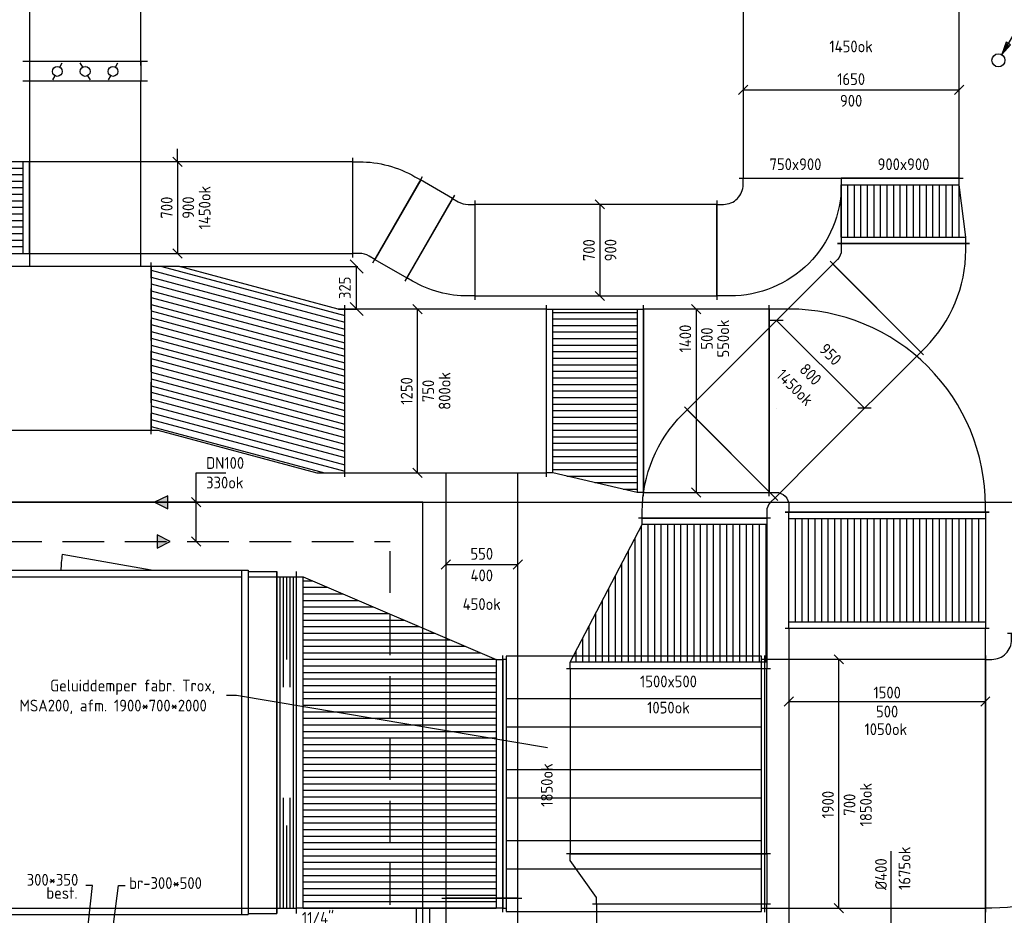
# Model space of a CAD drawing. Header units: millimetres. Extents: x 83336 to 140913, y 137697 to 176199.
# Tile 20 of 45: x 97525 to 105045, y 161845 to 168685. Entities that reach past the tile are written whole.
import ezdxf
from ezdxf.enums import TextEntityAlignment as Align

# ---------------------------------------------------------------- set-up
doc = ezdxf.new("R2010")
doc.units = ezdxf.units.MM
doc.header["$LTSCALE"] = 50
for name, pattern in [('DASHED2', [9.525, 6.35, -3.175]), ('HIDDEN', [9.525, 6.35, -3.175]), ('HIDDEN2', [4.7625, 3.175, -1.5875])]:
    doc.linetypes.add(name, pattern=pattern)
doc.layers.get('0').update_dxf_attribs({"linetype": 'CONTINUOUS'})
doc.layers.get('DEFPOINTS').update_dxf_attribs({"linetype": 'CONTINUOUS'})
for name, color, linetype in [('AL23----_VLOEREN', 8, 'CONTINUOUS'), ('WL52----_PIJL', 2, 'CONTINUOUS'), ('WL550---_SYMBOOL', 2, 'CONTINUOUS'), ('WL5501--_GKW-A', 4, 'CONTINUOUS'), ('WL5502--_GKW-R', 4, 'HIDDEN'), ('WL5771--_T_KANAAL-C', 3, 'CONTINUOUS'), ('WL5771--_T_KANAAL-H', 1, 'CONTINUOUS'), ('WL5771--_T_KANAAL-H1', 1, 'HIDDEN2'), ('WL5771--_T_KANAAL-S', 1, 'DASHED2'), ('WL5772--_R_KANAAL-C', 4, 'CONTINUOUS'), ('WL5772--_R_KANAAL-H', 1, 'CONTINUOUS'), ('WL5772--_R_KANAAL-H1', 1, 'HIDDEN2'), ('WL5772--_R_KANAAL-S', 1, 'DASHED2'), ('WM5-----_MATEN-M', 1, 'CONTINUOUS'), ('WM550---_MATEN-B', 1, 'CONTINUOUS'), ('WM570---_R_MATEN-B', 1, 'CONTINUOUS'), ('WM570---_T_MATEN-B', 1, 'CONTINUOUS')]:
    doc.layers.add(name, color=color, linetype=linetype)
doc.styles.add('LZ-MAATVOEREN', font='simplex.shx')
doc.styles.add('MAATVOERING', font='iso.shx')
doc.styles.add('NORTXT', font='isocp.shx')
doc.dimstyles.new('NORDINED', dxfattribs={"dimscale": 50, "dimtxt": 1.8, "dimasz": 0.18, "dimexe": 0.18, "dimexo": 0.0625, "dimgap": 1.25, "dimtad": 0, "dimtoh": 1, "dimdec": 4, "dimrnd": 1, "dimdsep": 46, "dimtxsty": 'MAATVOERING', "dimtsz": 1, "dimcen": 0.09, "dimclrd": 256, "dimclre": 256, "dimclrt": 1, "dimadec": 3, "dimazin": 0, "dimtfac": 1, "dimtdec": 4, "dimtofl": 0, "dimtmove": 0, "dimatfit": 3, "dimldrblk": 'OBLIQUE', "dimfxl": 1, "dimtvp": 1, "dimtolj": 1, "dimtzin": 0, "dimarcsym": 0})

# ---------------------------------------------------------------- blocks, each defined once
blk = doc.blocks.new('KARH')
for p, q in [((1, 0.5), (0, 0.5)), ((0, 0), (0, 0)), ((1, 0), (1, 0)), ((0, -0.5), (1, -0.5))]:
    blk.add_line(p, q)
at = {"invisible_edges": 15}
blk.add_3dface([(0, 0.5), (0, -0.5), (1, -0.5), (1, 0.5)], dxfattribs=at)
blk = doc.blocks.new('SS52PY02')
for points in [[(7.747, 13.4112), (0.508, 0.8636), (1.8288, 2.3876), (1.1684, 2.7686), (0.508, 0.8636)], [(1.2446, 2.54), (0.7366, 1.397)], [(0.8636, 1.3462), (1.6002, 2.3368)]]:
    blk.add_lwpolyline(points)
blk.add_circle((0, 0), 1)
blk = doc.blocks.new('VDE1900700000200000')
for p, q in [((0, -980), (0, 980)), ((2000, -980), (2000, 980))]:
    blk.add_line(p, q)
for points in [[(25, 950), (0, 950), (0, -950), (25, -950)], [(1975, -950), (2000, -950), (2000, 950), (1975, 950)]]:
    blk.add_lwpolyline(points)
blk.add_lwpolyline([(25, -975), (1975, -975), (1975, 975), (25, 975)], close=True)
at = {"layer": 'WL5771--_T_KANAAL-H'}
for p, q in [((25, 650), (1975, 650)), ((25, 433.3), (1975, 433.3)), ((25, 108.3), (1975, 108.3)), ((25, -108.3), (1975, -108.3)), ((25, -433.3), (1975, -433.3)), ((25, -650), (1975, -650))]:
    blk.add_line(p, q, dxfattribs=at)
blk = doc.blocks.new('VVB190070010507005050015009')
for p, q in [((-1150, -555), (-1150, 555)), ((-980, -725), (980, -725))]:
    blk.add_line(p, q)
blk.add_lwpolyline([(-950, -725), (-950, -675, 0.414214), (-1100, -525), (-1150, -525), (-1150, 525), (-250, 525, -0.414214), (950, -675), (950, -725)], format="xyb", close=True)
blk = doc.blocks.new('MVLINE')
blk.add_line((35.4, -35.4), (-35.4, 35.4))
blk = doc.blocks.new('VVB700900700900505001500301')
for p, q in [((-421.1, -30.7), (237.1, 349.3)), ((-380, -184), (380, -184))]:
    blk.add_line(p, q)
blk.add_lwpolyline([(-350, -184), (-350, -134, 0.131652), (-370.1, -59), (-395.1, -15.7), (211.1, 334.3), (236.1, 291, -0.131652), (350, -134), (350, -184)], format="xyb", close=True)
blk = doc.blocks.new('VVB70090070090050-0')
for p, q in [((-421.1, -30.7), (237.1, 349.3)), ((-380, -184), (380, -184))]:
    blk.add_line(p, q)
blk.add_lwpolyline([(-350, -184), (-350, -134, 0.131652), (-370.1, -59), (-395.1, -15.7), (211.1, 334.3), (236.1, 291, -0.131652), (350, -134), (350, -184)], format="xyb", close=True)
blk = doc.blocks.new('VSP700900700900590120000')
for p, q in [((0, -380), (0, 380)), ((1200, -380), (1200, 380))]:
    blk.add_line(p, q)
blk.add_lwpolyline([(0, -350), (1200, -350), (1200, 350), (0, 350)], close=True)
at = {"layer": 'WL5771--_T_KANAAL-H'}
for p, q in [((50, -350), (50, 350)), ((1150, -350), (1150, 350)), ((50, 300), (1150, 300)), ((50, 250), (1150, 250)), ((50, 200), (1150, 200)), ((50, 150), (1150, 150)), ((50, 100), (1150, 100)), ((50, 50), (1150, 50)), ((50, 0), (1150, 0)), ((50, -50), (1150, -50)), ((50, -100), (1150, -100)), ((50, -150), (1150, -150)), ((50, -200), (1150, -200)), ((50, -250), (1150, -250)), ((50, -300), (1150, -300))]:
    blk.add_line(p, q, dxfattribs=at)
blk = doc.blocks.new('BO_WZ')
blk.add_lwpolyline([(-1.5, 0.5), (0, 0.5, -1), (0, -0.5), (-1.5, -0.5)], format="xyb")
at = {"invisible_edges": 15}
for points in [[(-0.6, 0.5, 0), (-0.6, -0.5, 0), (0, -0.5, 0), (0, 0.5, 0)], [(0, 0, 0), (0.155, 0.476, 0), (0, 0.5, 0)], [(0, 0, 0), (0.294, 0.405, 0), (0.155, 0.476, 0)], [(0, 0, 0), (0.405, 0.294, 0), (0.294, 0.405, 0)], [(0, 0, 0), (0.476, 0.155, 0), (0.405, 0.294, 0)], [(0, 0, 0), (0.5, 0, 0), (0.476, 0.155, 0)], [(0, 0, 0), (0, -0.5, 0), (0.155, -0.476, 0)], [(0, 0, 0), (0.155, -0.476, 0), (0.294, -0.405, 0)], [(0, 0, 0), (0.294, -0.405, 0), (0.405, -0.294, 0)], [(0, 0, 0), (0.405, -0.294, 0), (0.476, -0.155, 0)], [(0, 0, 0), (0.476, -0.155, 0), (0.5, 0, 0)]]:
    blk.add_3dface(points, dxfattribs=at)
blk = doc.blocks.new('PIJL')
blk.add_hatch(color=3).paths.add_polyline_path([(0, 0), (-100, 50), (-100, -50)])
at = {"color": 3}
for p, q in [((0, 0), (-100, 50)), ((-100, 50), (-100, -50)), ((-100, -50), (0, 0))]:
    blk.add_line(p, q, dxfattribs=at)
blk = doc.blocks.new('PIJL50')
blk.add_blockref('PIJL', (0, 0))
blk = doc.blocks.new('VVB700900750900505001500901')
for p, q in [((-550, -405), (-550, 405)), ((-380, -575), (380, -575))]:
    blk.add_line(p, q)
blk.add_lwpolyline([(-350, -575), (-350, -525, 0.414214), (-500, -375), (-550, -375), (-550, 375), (-500, 375, -0.414214), (350, -475), (350, -575)], format="xyb", close=True)
blk = doc.blocks.new('VTR900900950800050010005050p1F')
at = {"layer": 'WL5771--_T_KANAAL-H'}
h = blk.add_hatch(dxfattribs=at)
h.set_pattern_fill('_U', color=256, scale=100, style=0, pattern_type=0)
h.set_pattern_definition([(0, (0, -450), (0, 100), [])])
h.paths.add_polyline_path([(50, -450), (450, -450), (450, 500), (50, 450)])
at = {"layer": 'WL5771--_T_KANAAL-H1'}
h = blk.add_hatch(dxfattribs=at)
h.set_pattern_fill('_U', color=256, scale=100, style=0, pattern_type=0)
h.set_pattern_definition([(0, (0, -400), (0, 100), [])])
h.paths.add_polyline_path([(50, -450), (450, -450), (450, 500), (50, 450)])
for p, q in [((500, -480), (500, 530)), ((0, -480), (0, 480)), ((450, -450), (450, 500)), ((50, -450), (50, 450))]:
    blk.add_line(p, q)
blk.add_lwpolyline([(0, -450), (50, -450), (450, -450), (500, -450), (500, 500), (450, 500), (50, 450), (0, 450)], close=True)
blk = doc.blocks.new('VBO950800950800505045100001-RRF')
for p, q in [((153.3, 560.9), (-560.9, -153.3)), ((-505, -288.2), (505, -288.2))]:
    blk.add_line(p, q)
blk.add_lwpolyline([(-475, -288.2), (475, -288.2), (475, -238.2, 0.198912), (167.5, 504.3), (132.1, 539.6), (-539.6, -132.1), (-504.3, -167.5, -0.198912), (-475, -238.2)], format="xyb", close=True)
blk = doc.blocks.new('VTR95080015005000115030005050p1F')
at = {"layer": 'WL5771--_T_KANAAL-H'}
h = blk.add_hatch(dxfattribs=at)
h.set_pattern_fill('_U', color=256, scale=100, style=0, pattern_type=0)
h.set_pattern_definition([(0, (0, -475), (0, 100), [])])
h.paths.add_polyline_path([(50, -475), (1100, -475), (1100, 1025), (50, 475)])
at = {"layer": 'WL5771--_T_KANAAL-H1'}
h = blk.add_hatch(dxfattribs=at)
h.set_pattern_fill('_U', color=256, scale=100, style=0, pattern_type=0)
h.set_pattern_definition([(0, (0, -425), (0, 100), [])])
h.paths.add_polyline_path([(50, -475), (1100, -475), (1100, 1025), (50, 475)])
for p, q in [((1150, -505), (1150, 1055)), ((1100, -475), (1100, 1025)), ((0, -505), (0, 505)), ((50, -475), (50, 475))]:
    blk.add_line(p, q)
blk.add_lwpolyline([(0, -475), (50, -475), (1100, -475), (1150, -475), (1150, 1025), (1100, 1025), (50, 475), (0, 475)], close=True)
blk = doc.blocks.new('VPA14005001250750150743025050500FB')
at = {"layer": 'WL5772--_R_KANAAL-H'}
h = blk.add_hatch(dxfattribs=at)
h.set_pattern_fill('_U', color=256, scale=50, angle=-180, style=0, pattern_type=0)
h.set_pattern_definition([(180, (50, 4e-12), (6e-15, -50), [])])
h.paths.add_polyline_path([(50, -700), (50, 700), (692.8, 550), (692.8, -700)])
for p, q in [((50, -700), (50, 700)), ((692.8, 550), (692.8, -700))]:
    blk.add_line(p, q)
blk.add_lwpolyline([(0, 700), (50, 700), (692.8, 550), (742.8, 550), (742.8, -700), (692.8, -700), (50, -700), (0, -700)], close=True)
for p, q in [((0, 730), (0, -730)), ((742.8, 580), (742.8, -730))]:
    blk.add_line(p, q, dxfattribs=at)
blk = doc.blocks.new('VPA1250750125010003251478-32525050500FS')
at = {"layer": 'WL5772--_R_KANAAL-H'}
h = blk.add_hatch(dxfattribs=at)
h.set_pattern_fill('_U', color=256, scale=100, angle=-14.9973, style=0, pattern_type=0)
h.set_pattern_definition([(345.003, (50, -4e-12), (25.8774, 96.594), [])])
h.paths.add_polyline_path([(0, -625), (50, -625), (1263.1, -950), (1477.7, -950), (1477.7, 300), (1427.7, 300), (214.5, 625), (0, 625)])
at = {"layer": 'WL5772--_R_KANAAL-H1'}
h = blk.add_hatch(dxfattribs=at)
h.set_pattern_fill('_U', color=256, scale=100, angle=-14.9973, style=0, pattern_type=0)
h.set_pattern_definition([(345.003, (50, -50), (25.8774, 96.594), [])])
h.paths.add_polyline_path([(0, -625), (50, -625), (1263.1, -950), (1477.7, -950), (1477.7, 300), (1427.7, 300), (214.5, 625), (0, 625)])
blk.add_lwpolyline([(0, -625), (50, -625), (1263.1, -950), (1477.7, -950), (1477.7, 300), (1427.7, 300), (214.5, 625), (0, 625)], close=True)
for p, q in [((0, 655), (0, -655)), ((1477.7, 330), (1477.7, -980))]:
    blk.add_line(p, q, dxfattribs=at)
blk = doc.blocks.new('*D533')
at = {"layer": 'DEFPOINTS', "color": 0, "transparency": 16777216}
for p in [(98744.5, 166800), (100098.1, 166800), (99957.7, 166475)]:
    blk.add_point(p, dxfattribs=at)
at = {"layer": 'WM570---_R_MATEN-B', "lineweight": -2, "transparency": 16777216}
for p, q in [((98747.7, 166800), (100107.1, 166800)), ((100148.1, 166750), (100048.1, 166850)), ((100098.1, 166475), (100098.1, 166800)), ((100148.1, 166425), (100048.1, 166525)), ((99960.8, 166475), (100107.1, 166475))]:
    blk.add_line(p, q, dxfattribs=at)
at = {"layer": 'WM570---_R_MATEN-B', "color": 1, "transparency": 16777216, "insert": (100008.1, 166637.5), "char_height": 90, "attachment_point": 5, "rotation": 90, "style": 'MAATVOERING'}
blk.add_mtext('\\A1;325', dxfattribs=at)
blk = doc.blocks.new('_OBLIQUE')
at = {"color": 0, "linetype": 'ByBlock'}
blk.add_line((-0.5, -0.5), (0.5, 0.5), dxfattribs=at)
blk = doc.blocks.new('VPA19007002530115001575-63045050500FB')
at = {"layer": 'WL5771--_T_KANAAL-H'}
h = blk.add_hatch(dxfattribs=at)
h.set_pattern_fill('_U', color=256, scale=50, angle=-180, style=0, pattern_type=0)
h.set_pattern_definition([(180, (50, -7e-12), (6e-15, -50), [])])
h.paths.add_polyline_path([(50, -950), (50, 950), (1525, 950), (1525, -1580)])
for p, q in [((50, -950), (50, 950)), ((1525, 950), (1525, -1580))]:
    blk.add_line(p, q)
blk.add_lwpolyline([(0, 950), (50, 950), (1525, 950), (1575, 950), (1575, -1580), (1525, -1580), (50, -950), (0, -950)], close=True)
for p, q in [((0, 980), (0, -980)), ((1575, 980), (1575, -1610))]:
    blk.add_line(p, q, dxfattribs=at)
blk = doc.blocks.new('VSE85040085040001500c')
for p, q in [((-475, 150), (475, 150)), ((-425, 0), (-425, 150)), ((425, 0), (425, 150)), ((-475, 0), (475, 0))]:
    blk.add_line(p, q)
at = {"layer": 'WL5772--_R_KANAAL-H'}
for p, q in [((-193.8, 107.5), (-175, 140)), ((-18.8, 107.5), (-37.5, 140)), ((231.2, 107.5), (250, 140)), ((-231.2, 42.5), (-250, 10)), ((18.8, 42.5), (37.5, 10)), ((193.8, 42.5), (175, 10))]:
    blk.add_line(p, q, dxfattribs=at)
for centre in [(-212.5, 75), (0, 75), (212.5, 75)]:
    blk.add_circle(centre, 37.5, dxfattribs=at)
at = {"color": 1, "style": 'LZ-MAATVOEREN', "flags": 8}
blk.add_attdef('KLEP-SECTIE', (525, 150), '', height=90, dxfattribs=at)
blk = doc.blocks.new('VVB140050015005005050010009')
for p, q in [((-850, -780), (-850, 780)), ((-730, -900), (730, -900))]:
    blk.add_line(p, q)
blk.add_lwpolyline([(-700, -900), (-700, -850, 0.414214), (-800, -750), (-850, -750), (-850, 750), (-800, 750, -0.414214), (700, -750), (700, -900)], format="xyb", close=True)
blk = doc.blocks.new('VPS1500450150050089000-25255050FL-S')
at = {"layer": 'WL5772--_R_KANAAL-H'}
h = blk.add_hatch(dxfattribs=at)
h.set_pattern_fill('_U', color=256, scale=100, angle=360, style=0, pattern_type=0)
h.set_pattern_definition([(0, (50, 0), (0, 100), [])])
h.paths.add_polyline_path([(50, -750), (50, 750), (839.7, 750), (839.7, -750)])
at = {"layer": 'WL5772--_R_KANAAL-H1'}
h = blk.add_hatch(dxfattribs=at)
h.set_pattern_fill('_U', color=256, scale=100, angle=360, style=0, pattern_type=0)
h.set_pattern_definition([(0, (50, 50), (0, 100), [])])
h.paths.add_polyline_path([(50, -750), (50, 750), (839.7, 750), (839.7, -750)])
for p, q in [((0, 780), (0, -780)), ((889.7, 780), (889.7, -780)), ((50, -750), (50, 750)), ((839.7, 750), (839.7, -750))]:
    blk.add_line(p, q)
blk.add_lwpolyline([(0, -750), (0, 750), (50, 750), (839.7, 750), (889.7, 750), (889.7, -750), (839.7, -750), (50, -750)], close=True)
blk = doc.blocks.new('VBO400550400550505090150001-MF-MS-Z')
blk.add_line((0, -305), (0, 305))
blk.add_lwpolyline([(0, -275), (600, -275), (600, 275), (0, 275)], close=True)
at = {"layer": 'WL5772--_R_KANAAL-H1'}
blk.add_lwpolyline([(575, -250), (575, 250), (225, 250), (525, 200)], close=True, dxfattribs=at)
at = {"layer": 'WL5772--_R_KANAAL-S'}
blk.add_line((200, -275), (200, 275), dxfattribs=at)
blk = doc.blocks.new('VPA150050013005000384200050501F')
for p, q in [((0, 780), (0, -780)), ((383.7, 780), (383.7, -580))]:
    blk.add_line(p, q)
blk.add_lwpolyline([(0, 750), (50, 750), (333.7, 750), (383.7, 750), (383.7, -550), (333.7, -550), (50, -750), (0, -750)], close=True)

msp = doc.modelspace()

# ---------------------------------------------------------------- linework, layer by layer
at = {"layer": 'AL23----_VLOEREN'}
msp.add_line((96600, 165000), (106800, 165000), dxfattribs=at)
at = {"layer": 'WL5501--_GKW-A'}
for p, q in [((100605, 165000), (96900, 165000)), ((100605, 161750), (100605, 165000))]:
    msp.add_line(p, q, dxfattribs=at)
at = {"layer": 'WL5502--_GKW-R'}
for p in [(96900, 164700), (100355, 161450)]:
    msp.add_line(p, (100355, 164700), dxfattribs=at)
at = {"layer": 'WL5771--_T_KANAAL-C'}
msp.add_line((103805, 167475), (104730, 167475), dxfattribs=at)
at = {"layer": 'WM5-----_MATEN-M'}
msp.add_line((98730.29734, 167600), (98730.29734, 167700), dxfattribs=at)
at = {"layer": 'WM550---_MATEN-B'}
msp.add_lwpolyline([(98873.82832, 164700), (98873.82832, 165223.67633), (99098.82832, 165223.67633)], dxfattribs=at)
at = {"layer": 'WM570---_R_MATEN-B', "color": 2}
for p, q in [((98530, 164480), (97850.50936, 164599.96863)), ((92550, 164480), (99220, 164480)), ((97840, 164480), (98530, 164480)), ((99220, 164480), (99270, 164480)), ((99220, 164480), (99220, 161850)), ((99270, 164480), (99270, 161850)), ((99270, 164470), (99270, 161860)), ((99270, 164470), (99490, 164470)), ((99490, 164470), (99490, 161860)), ((99490, 161860), (99490, 164470)), ((99640, 161860), (99640, 164470)), ((92550, 164430), (99220, 164430)), ((99220, 164430), (99220, 161900)), ((99220, 164430), (99220, 161900)), ((99270, 164430), (99270, 161900)), ((99270, 164430), (99490, 164430)), ((99490, 164430), (99640, 164430)), ((99515, 161900), (99515, 164430)), ((99540, 163587), (99540, 164430)), ((99565, 163798), (99565, 164430)), ((99590, 163587), (99590, 164430)), ((99615, 161900), (99615, 164430)), ((99540, 161900), (99540, 162743)), ((99590, 161900), (99590, 162743)), ((99565, 161900), (99565, 162532)), ((92550, 161900), (99220, 161900)), ((99220, 161900), (99270, 161900)), ((99270, 161900), (99490, 161900)), ((99490, 161900), (99640, 161900)), ((92550, 161850), (99220, 161850)), ((99220, 161850), (99270, 161850)), ((99270, 161860), (99490, 161860))]:
    msp.add_line(p, q, dxfattribs=at)
at = {"layer": 'WM570---_R_MATEN-B'}
for points in [[(100562.81245, 165225), (100562.81245, 166475)], [(102690.78298, 166475), (102690.78298, 165075)], [(100779.28932, 164523.67633), (101329.28932, 164523.67633)], [(101555.29734, 163123.67633), (99180.29734, 163523.67633), (99105.29734, 163523.67633)], [(103400, 163478.67633), (104900, 163478.67633)], [(104180.29734, 161508.67633), (104180.29734, 161988.67633), (104180.29734, 162334.28625)], [(97989.24516, 161232.92883), (98080.29734, 162073.67633), (98030.29734, 162073.67633)], [(98205.29734, 161498.67633), (98280.29734, 162073.67633), (98330.29734, 162073.67633)]]:
    msp.add_lwpolyline(points, dxfattribs=at)
at = {"layer": 'WM570---_R_MATEN-B', "color": 2}
msp.add_arc((98530, 164480), 690, 169.987234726, 180, dxfattribs=at)
at = {"layer": 'WM570---_T_MATEN-B'}
for points in [[(103050, 168148.67633), (104700, 168148.67633)], [(98730.29734, 167600), (98730.29734, 166900)], [(101955.29734, 167275), (101955.29734, 166575)], [(103305.47469, 166389.05333), (103977.22613, 165717.30189)], [(103780.29734, 161900), (103780.29734, 163800)]]:
    msp.add_lwpolyline(points, dxfattribs=at)

# ---------------------------------------------------------------- block references
at = {"layer": 'WL52----_PIJL', "xscale": 50, "yscale": 50, "zscale": 50}
msp.add_blockref('SS52PY02', (105000, 168375), dxfattribs=at)
at = {"layer": 'WL550---_SYMBOOL', "xscale": 100, "yscale": 100, "zscale": 100, "rotation": 270}
msp.add_blockref('BO_WZ', (100605, 161750), dxfattribs=at)
at = {"layer": 'WL5501--_GKW-A', "rotation": 180}
msp.add_blockref('PIJL50', (98555.29734, 165000), dxfattribs=at)
at = {"layer": 'WL5502--_GKW-R'}
msp.add_blockref('PIJL50', (98675.29734, 164700), dxfattribs=at)
at = {"layer": 'WL5771--_T_KANAAL-C'}
for p, xscale, yscale, zscale, rotation in [((103875, 167475), 1415, 1650, 900, 90), ((100069.1343, 167250), 2469.134295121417, 700, 900, 180), ((100656.69873, 167016.9873), 282.0508075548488, 700, 900, 150.0000000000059), ((104071.23106, 166483.05826), 1081.82224697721, 950, 800, 225), ((102480, 163728.6544), 1415, 1500, 500, 270), ((102580, 161930), 2660, 1300, 500, 270)]:
    msp.add_blockref('KARH', p, dxfattribs=dict(at, xscale=xscale, yscale=yscale, zscale=zscale, rotation=rotation))
for name, p, rotation in [('VVB70090070090050-0', (100253.10889, 167250), 59.99999999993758), ('VSP700900700900590120000', (97600, 167250), 180), ('VVB700900750900505001500901', (103425, 166925), 270), ('VBO950800950800505045100001-RRF', (104275, 166686.8272), 314.9999999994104), ('VTR900900950800050010005050p1F', (104250, 167475), 270), ('VVB700900700900505001500301', (100816.0254, 166925), 239.9999999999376), ('VPA19007002530115001575-63045050500FB', (101215, 162850), 180), ('VVB190070010507005050015009', (105625, 162850), 270), ('VPA150050013005000384200050501F', (102480, 162313.6544), 270)]:
    msp.add_blockref(name, p, dxfattribs=dict(at, rotation=rotation))
for p, xscale, yscale, zscale in [((101000, 166925), 1849.999999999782, 700, 900), ((103215, 162850), 1685, 1900, 700)]:
    msp.add_blockref('KARH', p, dxfattribs=dict(at, xscale=xscale, yscale=yscale, zscale=zscale))
at = {"layer": 'WL5771--_T_KANAAL-C', "xscale": -1}
msp.add_blockref('VBO950800950800505045100001-RRF', (102755, 165166.8272), dxfattribs=at)
at = {"layer": 'WL5771--_T_KANAAL-C', "xscale": -1, "rotation": 90}
msp.add_blockref('VTR95080015005000115030005050p1F', (102755, 164878.6544), dxfattribs=at)
at = {"layer": 'WL5771--_T_KANAAL-C'}
msp.add_blockref('VDE1900700000200000', (101215, 162850), dxfattribs=at)
at = {"layer": 'WL5771--_T_KANAAL-S', "xscale": 491.4367710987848, "yscale": 950, "zscale": 800, "rotation": 45}
msp.add_blockref('KARH', (102958.76894, 165370.59614), dxfattribs=at)
at = {"layer": 'WL5772--_R_KANAAL-C'}
for p, xscale, yscale, zscale, rotation in [((98025, 168335), 2860, 850, 400, 90), ((98025, 168215), 1415, 850, 400, 270), ((103250, 165775), 959.7513964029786, 1400, 500, 180), ((101054.28932, 165225), 3250.000000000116, 550, 400, 270), ((104150, 164035), 3434.999999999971, 1500, 500, 270)]:
    msp.add_blockref('KARH', p, dxfattribs=dict(at, xscale=xscale, yscale=yscale, zscale=zscale, rotation=rotation))
for name, p, rotation in [('VSE85040085040001500c', (98025, 168365), 180), ('VPA1250750125010003251478-32525050500FS', (100007.68084, 165850), 180), ('VPA14005001250750150743025050500FB', (102290, 165775), 180), ('VPS1500450150050089000-25255050FL-S', (104150, 164924.67633), 270), ('VBO400550400550505090150001-MF-MS-Z', (101054.28932, 161975), 270)]:
    msp.add_blockref(name, p, dxfattribs=dict(at, rotation=rotation))
at = {"layer": 'WL5772--_R_KANAAL-C', "yscale": 1250}
for p, xscale, zscale in [((95700, 166175), 2829.999999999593, 1000), ((100007.68084, 165850), 1539.517865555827, 750)]:
    msp.add_blockref('KARH', p, dxfattribs=dict(at, xscale=xscale, zscale=zscale))
at = {"layer": 'WL5772--_R_KANAAL-C', "xscale": -1, "rotation": 270}
msp.add_blockref('VVB140050015005005050010009', (104150, 165775), dxfattribs=at)
at = {"layer": 'WM550---_MATEN-B'}
for p in [(98873.82832, 165000), (98873.82832, 164700)]:
    msp.add_blockref('MVLINE', p, dxfattribs=at)
at = {"layer": 'WM570---_R_MATEN-B'}
for p, rotation in [((100562.81245, 166475), 180), ((100562.81245, 165225), 180), ((100779.28932, 164523.67633), 90), ((101329.28932, 164523.67633), 90), ((103400, 163478.67633), 90), ((104900, 163478.67633), 90)]:
    msp.add_blockref('MVLINE', p, dxfattribs=dict(at, rotation=rotation))
for p in [(102690.78298, 166475), (102690.78298, 165075)]:
    msp.add_blockref('MVLINE', p, dxfattribs=at)
at = {"layer": 'WM570---_T_MATEN-B'}
for p, rotation in [((103050, 168148.67633), 90), ((104700, 168148.67633), 90), ((103305.47469, 166389.05333), 45), ((103977.22613, 165717.30189), 45), ((103780.29734, 163800), 180), ((103780.29734, 161900), 180)]:
    msp.add_blockref('MVLINE', p, dxfattribs=dict(at, rotation=rotation))
for p in [(98730.29734, 167600), (101955.29734, 167275), (98730.29734, 166900), (101955.29734, 166575)]:
    msp.add_blockref('MVLINE', p, dxfattribs=at)

# ---------------------------------------------------------------- texts
at = {"layer": 'WM550---_MATEN-B', "color": 1, "style": 'NORTXT'}
for s, p in [('DN100', (98948.82832, 165254.92633)), ('330ok', (98948.82832, 165104.92633)), ('11/4"', (99680.29734, 161779.92633))]:
    msp.add_text(s, height=90, dxfattribs=at).set_placement(p)
at = {"layer": 'WM570---_R_MATEN-B', "color": 1, "style": 'NORTXT'}
for s, rotation, p in [('550ok', 90, (102943.28298, 166250)), ('1400', 90, (102653.28298, 166250)), ('500', 90, (102818.28298, 166250)), ('1250', 90, (100525.31245, 165850)), ('800ok', 90, (100815.31245, 165850)), ('750', 90, (100690.31245, 165850)), ('1050ok', 360, (104140, 163221.17633))]:
    msp.add_text(s, height=90, rotation=rotation, dxfattribs=at).set_placement(p, align=Align.CENTER)
for s, p in [('550', (101054.28932, 164561.17633)), ('400', (101054.28932, 164396.17633)), ('450ok', (101054.28932, 164176.8593)), ('1500', (104150, 163501.17633)), ('500', (104150, 163356.17633))]:
    msp.add_text(s, height=90, dxfattribs=at).set_placement(p, align=Align.CENTER)
for s, p in [('Geluiddemper fabr. Trox,', (97757.76409, 163554.92633)), ('type MSA200, afm. 1900*700*2000', (97257.76409, 163401.80133)), ('300*350', (97578.95516, 162071.25)), ('br-300*500', (98361.56866, 162046.25)), ('best.', (97728.80102, 161971.25))]:
    msp.add_text(s, height=90, dxfattribs=at).set_placement(p)
for s, p in [('1675ok', (104327.79734, 162038.67633)), ('%%c400', (104147.79734, 162038.67633))]:
    msp.add_text(s, height=90, rotation=90, dxfattribs=at).set_placement(p)
at = {"layer": 'WM570---_T_MATEN-B', "color": 1, "style": 'NORTXT'}
for s, p in [('1450ok', (103875, 168436.17633)), ('1650', (103875, 168186.17633)), ('900', (103875, 168021.17633)), ('750x900', (103450, 167536.17633)), ('900x900', (104275, 167536.17633)), ('1500x500', (102480, 163586.17633)), ('1050ok', (102480, 163386.17633))]:
    msp.add_text(s, height=90, dxfattribs=at).set_placement(p, align=Align.CENTER)
for s, rotation, p in [('1450ok', 90, (98982.79734, 167250)), ('700', 90, (98692.79734, 167250)), ('900', 90, (98857.79734, 167250)), ('700', 90, (101917.79734, 166925)), ('900', 90, (102082.79734, 166925)), ('950', 315, (103685.54459, 166097.37179)), ('1450ok', 315, (103413.80166, 165845.16611)), ('800', 315, (103533.51663, 165945.34383)), ('1850ok', 90, (101595.83991, 162840)), ('1850ok', 90, (104032.79734, 162690)), ('1900', 90, (103742.79734, 162690)), ('700', 90, (103907.79734, 162690))]:
    msp.add_text(s, height=90, rotation=rotation, dxfattribs=at).set_placement(p, align=Align.CENTER)

# ---------------------------------------------------------------- dimensions: what is measured, and where the dimension line sits
at = {"layer": 'WM570---_R_MATEN-B'}
dim = msp.add_linear_dim(base=(100098.13354, 166800), p1=(99957.68084, 166475), p2=(98744.53566, 166800), angle=90, dimstyle='NORDINED', dxfattribs=at)
dim.commit()
dim.dimension.update_dxf_attribs({"geometry": '*D533', "text_midpoint": (100008.13354, 166637.5)})

doc.saveas('drawing.dxf')
